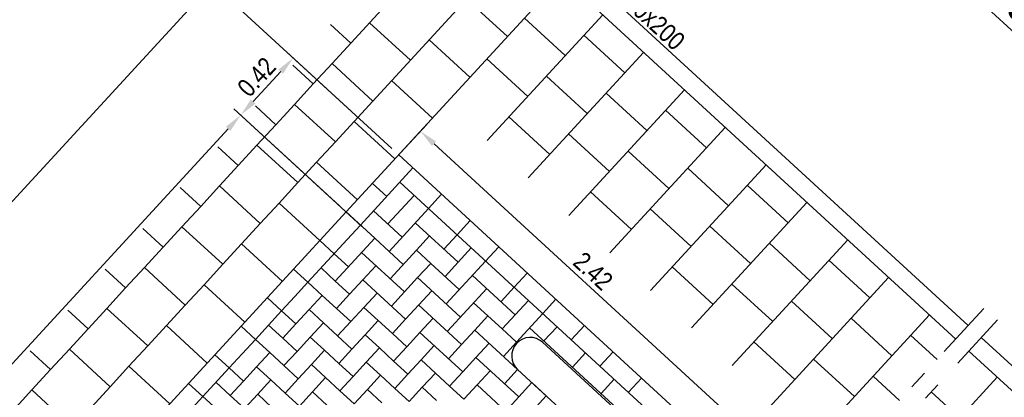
# Model space of a CAD drawing. Header units: metres. Extents: x 111546 to 149831, y 498798 to 507863.
# Tile 125 of 256: x 113046.71 to 113052.04, y 500899.09 to 500901.14. Entities that reach past the tile are written whole.
import ezdxf

# ---------------------------------------------------------------- set-up
doc = ezdxf.new("R2010")
doc.units = ezdxf.units.M
doc.linetypes.add('DASHDOT', pattern=[25.4, 12.7, -6.35, 0, -6.35])
for name, color, linetype in [('0-grenslijn', 3, 'DASHDOT'), ('0-maatvoering', 3, 'Continuous'), ('3-opsluiting', 2, 'Continuous'), ('3-steen', 3, 'Continuous'), ('3-tegels', 3, 'Continuous')]:
    doc.layers.add(name, color=color, linetype=linetype)
doc.layers.add('0-hulplijn', color=6, linetype='Continuous', plot=False)
doc.styles.add('Stempel', font='arial.ttf')
doc.styles.add('Zaanstad', font='ARIALN.TTF')
doc.dimstyles.new('1-50', dxfattribs={"dimtxt": 0.1, "dimasz": 0.1, "dimexe": 0.05, "dimexo": 0.05, "dimgap": 0.025, "dimtad": 1, "dimzin": 0, "dimdsep": 46, "dimtxsty": 'Zaanstad', "dimcen": 0, "dimclrd": 256, "dimclre": 256, "dimclrt": 256, "dimadec": 0, "dimazin": 0, "dimtfac": 1, "dimtofl": 0, "dimtmove": 0, "dimatfit": 3, "dimfxl": 1, "dimtfill": 1, "dimtolj": 1, "dimtzin": 0, "dimlwd": -1, "dimlwe": -1, "dimarcsym": 0})

# ---------------------------------------------------------------- blocks, each defined once
blk = doc.blocks.new('*D647')
at = {"layer": '0-maatvoering', "transparency": 16777216}
for p, q in [((113048.5635, 500900.0161), (113047.8707, 500900.6529)), ((113044.991, 500897.4457), (113047.8399, 500900.5454)), ((113045.5793, 500896.7692), (113044.8865, 500897.4059))]:
    blk.add_line(p, q, dxfattribs=at)
for points in [[(113047.8276, 500900.5567), (113047.8521, 500900.5341), (113047.9075, 500900.6191)], [(113044.9787, 500897.457), (113045.0033, 500897.4345), (113044.9233, 500897.3721)]]:
    blk.add_solid(points, dxfattribs=at)
at = {"layer": 'Defpoints', "color": 0, "transparency": 16777216}
for p in [(113047.9075, 500900.6191), (113048.6003, 500899.9823), (113045.6161, 500896.7354)]:
    blk.add_point(p, dxfattribs=at)
at = {"layer": '0-maatvoering', "transparency": 16777216, "insert": (113046.3601, 500899.0465), "char_height": 0.1, "attachment_point": 5, "rotation": 47.4144, "style": 'Zaanstad', "bg_fill": 3, "box_fill_scale": 1.1, "bg_fill_color": 9, "bg_fill_true_color": 13158600, "bg_fill_transparency": 0}
blk.add_mtext('\\A1;4.41', dxfattribs=at)
blk = doc.blocks.new('*D648')
at = {"layer": '0-maatvoering', "transparency": 16777216}
for p, q in [((113048.5062, 500900.6392), (113047.7173, 500901.3643)), ((113041.9624, 500895.0289), (113047.6864, 500901.2569)), ((113042.6469, 500894.264), (113041.8579, 500894.9891))]:
    blk.add_line(p, q, dxfattribs=at)
for points in [[(113047.6742, 500901.2682), (113047.6987, 500901.2456), (113047.7541, 500901.3305)], [(113041.9501, 500895.0402), (113041.9747, 500895.0176), (113041.8948, 500894.9553)]]:
    blk.add_solid(points, dxfattribs=at)
at = {"layer": 'Defpoints', "color": 0, "transparency": 16777216}
for p in [(113047.7541, 500901.3305), (113048.5431, 500900.6054), (113042.6837, 500894.2302)]:
    blk.add_point(p, dxfattribs=at)
at = {"layer": '0-maatvoering', "transparency": 16777216, "insert": (113044.7684, 500898.1944), "char_height": 0.1, "attachment_point": 5, "rotation": 47.4144, "style": 'Zaanstad', "bg_fill": 3, "box_fill_scale": 1.1, "bg_fill_color": 9, "bg_fill_true_color": 13158600, "bg_fill_transparency": 0}
blk.add_mtext('\\A1;minimaal 11.00', dxfattribs=at)
blk = doc.blocks.new('*D649')
at = {"layer": '0-maatvoering', "transparency": 16777216}
for p, q in [((113048.7734, 500900.416), (113048.9137, 500900.5687)), ((113048.9535, 500900.4642), (113050.5843, 500898.9653)), ((113050.5515, 500898.7818), (113050.6918, 500898.9345))]:
    blk.add_line(p, q, dxfattribs=at)
for points in [[(113048.9648, 500900.4765), (113048.9422, 500900.4519), (113048.8799, 500900.5319)], [(113050.5956, 500898.9776), (113050.573, 500898.9531), (113050.658, 500898.8977)]]:
    blk.add_solid(points, dxfattribs=at)
at = {"layer": 'Defpoints', "color": 0, "transparency": 16777216}
for p in [(113048.7396, 500900.3792), (113050.658, 500898.8977), (113050.5176, 500898.745)]:
    blk.add_point(p, dxfattribs=at)
at = {"layer": '0-maatvoering', "transparency": 16777216, "insert": (113049.8143, 500899.7752), "char_height": 0.1, "attachment_point": 5, "rotation": 317.4144, "style": 'Zaanstad', "bg_fill": 3, "box_fill_scale": 1.1, "bg_fill_color": 9, "bg_fill_true_color": 13158600, "bg_fill_transparency": 0}
blk.add_mtext('\\A1;2.42', dxfattribs=at)
blk = doc.blocks.new('*D651')
at = {"layer": '0-maatvoering', "transparency": 16777216}
for p, q in [((113049.6085, 500901.3986), (113048.6004, 500902.3252)), ((113047.8218, 500901.4041), (113048.5695, 500902.2177)), ((113048.5062, 500900.6392), (113047.7173, 500901.3643))]:
    blk.add_line(p, q, dxfattribs=at)
for points in [[(113048.5573, 500902.229), (113048.5818, 500902.2064), (113048.6372, 500902.2913)], [(113047.8095, 500901.4154), (113047.8341, 500901.3929), (113047.7541, 500901.3305)]]:
    blk.add_solid(points, dxfattribs=at)
at = {"layer": 'Defpoints', "color": 0, "transparency": 16777216}
for p in [(113048.6372, 500902.2913), (113049.6453, 500901.3648), (113048.5431, 500900.6054)]:
    blk.add_point(p, dxfattribs=at)
at = {"layer": '0-maatvoering', "transparency": 16777216, "insert": (113048.1397, 500901.8624), "char_height": 0.1, "attachment_point": 5, "rotation": 47.4144, "style": 'Zaanstad', "bg_fill": 3, "box_fill_scale": 1.1, "bg_fill_color": 9, "bg_fill_true_color": 13158600, "bg_fill_transparency": 0}
blk.add_mtext('\\A1;minimaal 1.50', dxfattribs=at)
blk = doc.blocks.new('*D653')
at = {"layer": '0-maatvoering', "transparency": 16777216}
for p, q in [((113048.7255, 500900.4378), (113048.1549, 500900.9621)), ((113047.9752, 500900.6927), (113048.1241, 500900.8547)), ((113048.4412, 500900.1285), (113047.8707, 500900.6529))]:
    blk.add_line(p, q, dxfattribs=at)
for points in [[(113048.1118, 500900.8659), (113048.1364, 500900.8434), (113048.1918, 500900.9283)], [(113047.9629, 500900.704), (113047.9875, 500900.6814), (113047.9075, 500900.6191)]]:
    blk.add_solid(points, dxfattribs=at)
at = {"layer": 'Defpoints', "color": 0, "transparency": 16777216}
for p in [(113048.1918, 500900.9283), (113048.7623, 500900.4039), (113048.4781, 500900.0947)]:
    blk.add_point(p, dxfattribs=at)
at = {"layer": '0-maatvoering', "transparency": 16777216, "insert": (113047.9936, 500900.8251), "char_height": 0.1, "attachment_point": 5, "rotation": 47.4144, "style": 'Zaanstad', "bg_fill": 3, "box_fill_scale": 1.1, "bg_fill_color": 9, "bg_fill_true_color": 13158600, "bg_fill_transparency": 0}
blk.add_mtext('\\A1;0.42', dxfattribs=at)

msp = doc.modelspace()

# ---------------------------------------------------------------- linework, layer by layer
at = {"layer": '0-grenslijn', "ltscale": 0.025}
msp.add_line((113051.9285, 500899.5726), (113047.2424, 500894.474), dxfattribs=at)
at = {"layer": '3-opsluiting'}
for p, q in [((113049.1151, 500901.9879), (113051.8436, 500899.4802)), ((113049.0474, 500901.9143), (113051.7759, 500899.4066)), ((113050.0859, 500898.8886), (113049.5411, 500899.3893)), ((113051.9141, 500899.4154), (113053.6102, 500897.8565)), ((113051.8464, 500899.3418), (113053.5426, 500897.7829)), ((113049.4058, 500899.2421), (113049.9506, 500898.7413))]:
    msp.add_line(p, q, dxfattribs=at)
msp.add_arc((113049.4734, 500899.3157), 0.1, 47.4144, 227.4144, dxfattribs=at)
at = {"layer": '3-steen'}
for p, q in [((113048.7623, 500900.4039), (113050.8928, 500898.4458)), ((113048.5554, 500900.0236), (113048.8396, 500900.3329)), ((113048.6202, 500900.2493), (113048.6975, 500900.1783)), ((113048.7685, 500900.2556), (113050.8218, 500898.3685)), ((113048.9231, 500900.1135), (113048.9942, 500900.1908)), ((113048.8458, 500900.1845), (113048.7037, 500900.0299)), ((113048.4781, 500900.0947), (113045.4938, 500896.8478)), ((113048.4781, 500900.0947), (113048.6327, 500899.9526)), ((113048.6264, 500900.101), (113048.781, 500899.9588)), ((113048.9231, 500900.1135), (113048.71, 500899.8815)), ((113048.8521, 500900.0362), (113049.084, 500899.823)), ((113049.0778, 500899.9714), (113049.1488, 500900.0487)), ((113048.5554, 500900.0236), (113048.4843, 500899.9463)), ((113048.4843, 500899.9463), (113048.2712, 500899.7144)), ((113048.336, 500899.9401), (113048.4133, 500899.869)), ((113048.6327, 500899.9526), (113048.4195, 500899.7207)), ((113048.71, 500899.8815), (113048.6327, 500899.9526)), ((113048.8583, 500899.8878), (113048.9294, 500899.9651)), ((113049.0778, 500899.9714), (113049.0067, 500899.8941)), ((113048.4133, 500899.869), (113048.4906, 500899.798)), ((113048.5616, 500899.8753), (113048.7935, 500899.6621)), ((113048.71, 500899.8815), (113048.7873, 500899.8105)), ((113048.8583, 500899.8878), (113048.7162, 500899.7332)), ((113048.8583, 500899.8878), (113048.9356, 500899.8167)), ((113049.1551, 500899.9003), (113049.013, 500899.7457)), ((113049.2324, 500899.8293), (113049.3034, 500899.9066)), ((113048.9356, 500899.8167), (113048.8646, 500899.7394)), ((113048.9356, 500899.8167), (113049.0903, 500899.6746)), ((113049.0192, 500899.5973), (113049.2324, 500899.8293)), ((113048.1938, 500899.7855), (113048.2712, 500899.7144)), ((113048.3422, 500899.7917), (113048.4195, 500899.7207)), ((113048.5679, 500899.7269), (113048.6389, 500899.8042)), ((113049.387, 500899.6871), (113049.458, 500899.7645)), ((113048.2712, 500899.7144), (113048.2001, 500899.6371)), ((113048.2712, 500899.7144), (113048.3485, 500899.6434)), ((113048.4195, 500899.7207), (113048.4968, 500899.6496)), ((113048.5679, 500899.7269), (113048.4968, 500899.6496)), ((113048.7998, 500899.5138), (113048.5679, 500899.7269)), ((113048.8646, 500899.7394), (113048.7935, 500899.6621)), ((113048.8646, 500899.7394), (113049.0965, 500899.5263)), ((113049.1613, 500899.7519), (113049.3932, 500899.5388)), ((113048.6452, 500899.6559), (113048.5741, 500899.5786)), ((113048.7225, 500899.5848), (113048.7935, 500899.6621)), ((113048.7998, 500899.5138), (113048.9419, 500899.6684)), ((113049.0255, 500899.449), (113049.2386, 500899.6809)), ((113049.3159, 500899.6098), (113049.387, 500899.6871)), ((113048.0517, 500899.6308), (113048.129, 500899.5598)), ((113048.2001, 500899.6371), (113048.129, 500899.5598)), ((113048.3485, 500899.6434), (113048.2774, 500899.5661)), ((113048.3485, 500899.6434), (113048.4258, 500899.5723)), ((113048.4968, 500899.6496), (113048.4258, 500899.5723)), ((113049.1676, 500899.6036), (113049.2449, 500899.5325)), ((113049.3222, 500899.4615), (113049.4643, 500899.6161)), ((113049.5416, 500899.545), (113049.6127, 500899.6224)), ((113048.129, 500899.5598), (113047.9869, 500899.4052)), ((113048.129, 500899.5598), (113048.2064, 500899.4887)), ((113048.2774, 500899.5661), (113048.2064, 500899.4887)), ((113048.2774, 500899.5661), (113048.3547, 500899.495)), ((113048.4258, 500899.5723), (113048.5031, 500899.5013)), ((113048.5741, 500899.5786), (113048.5031, 500899.5013)), ((113048.5741, 500899.5786), (113048.6514, 500899.5075)), ((113048.8709, 500899.5911), (113049.1028, 500899.3779)), ((113048.5031, 500899.5013), (113048.432, 500899.4239)), ((113048.6514, 500899.5075), (113048.5804, 500899.4302)), ((113048.6514, 500899.5075), (113048.7287, 500899.4365)), ((113048.7998, 500899.5138), (113048.7287, 500899.4365)), ((113048.8771, 500899.4427), (113048.9482, 500899.52)), ((113049.1738, 500899.4552), (113049.2449, 500899.5325)), ((113049.2449, 500899.5325), (113049.3222, 500899.4615)), ((113049.3995, 500899.3904), (113049.5416, 500899.545)), ((113047.9096, 500899.4762), (113047.9869, 500899.4052)), ((113048.058, 500899.4825), (113048.1353, 500899.4114)), ((113048.2064, 500899.4887), (113048.1353, 500899.4114)), ((113048.3547, 500899.495), (113048.2837, 500899.4177)), ((113048.3547, 500899.495), (113048.432, 500899.4239)), ((113048.8771, 500899.4427), (113048.8061, 500899.3654)), ((113049.109, 500899.2296), (113048.8771, 500899.4427)), ((113049.1738, 500899.4552), (113049.1028, 500899.3779)), ((113049.1738, 500899.4552), (113049.4058, 500899.2421)), ((113049.3222, 500899.4615), (113049.3995, 500899.3904)), ((113049.4706, 500899.4677), (113050.3209, 500898.6862)), ((113049.5479, 500899.3967), (113049.6189, 500899.474)), ((113049.6962, 500899.4029), (113049.7673, 500899.4802)), ((113047.9869, 500899.4052), (113047.9159, 500899.3279)), ((113047.9869, 500899.4052), (113048.0643, 500899.3341)), ((113048.1353, 500899.4114), (113048.2126, 500899.3404)), ((113048.2837, 500899.4177), (113048.2126, 500899.3404)), ((113048.2837, 500899.4177), (113048.361, 500899.3466)), ((113048.432, 500899.4239), (113048.5093, 500899.3529)), ((113048.5804, 500899.4302), (113048.5093, 500899.3529)), ((113048.5804, 500899.4302), (113048.6577, 500899.3592)), ((113048.7287, 500899.4365), (113048.8061, 500899.3654)), ((113049.3284, 500899.3131), (113049.3995, 500899.3904)), ((113048.2126, 500899.3404), (113048.1416, 500899.2631)), ((113048.361, 500899.3466), (113048.2899, 500899.2693)), ((113048.361, 500899.3466), (113048.4383, 500899.2756)), ((113048.5093, 500899.3529), (113048.4383, 500899.2756)), ((113048.6577, 500899.3592), (113048.5866, 500899.2818)), ((113048.6577, 500899.3592), (113048.735, 500899.2881)), ((113048.8061, 500899.3654), (113048.735, 500899.2881)), ((113048.9544, 500899.3717), (113048.8834, 500899.2944)), ((113049.0317, 500899.3006), (113049.1028, 500899.3779)), ((113049.1801, 500899.3069), (113049.2511, 500899.3842)), ((113049.8508, 500899.2608), (113049.9219, 500899.3381)), ((113047.7675, 500899.3216), (113047.8448, 500899.2506)), ((113047.9159, 500899.3279), (113047.8448, 500899.2506)), ((113048.0643, 500899.3341), (113047.9932, 500899.2568)), ((113048.0643, 500899.3341), (113048.1416, 500899.2631)), ((113048.735, 500899.2881), (113048.8123, 500899.217)), ((113048.8834, 500899.2944), (113048.8123, 500899.217)), ((113048.8834, 500899.2944), (113048.9607, 500899.2233)), ((113049.109, 500899.2296), (113049.1801, 500899.3069)), ((113049.1801, 500899.3069), (113049.412, 500899.0937)), ((113049.7025, 500899.2546), (113049.7735, 500899.3319)), ((113047.8448, 500899.2506), (113047.7027, 500899.0959)), ((113047.8448, 500899.2506), (113047.9221, 500899.1795)), ((113047.9932, 500899.2568), (113047.9221, 500899.1795)), ((113047.9932, 500899.2568), (113048.0705, 500899.1858)), ((113048.1416, 500899.2631), (113048.2189, 500899.192)), ((113048.2899, 500899.2693), (113048.2189, 500899.192)), ((113048.2899, 500899.2693), (113048.3672, 500899.1983)), ((113048.4383, 500899.2756), (113048.5156, 500899.2045)), ((113048.5866, 500899.2818), (113048.5156, 500899.2045)), ((113048.5866, 500899.2818), (113048.664, 500899.2108)), ((113049.109, 500899.2296), (113049.038, 500899.1522)), ((113049.1863, 500899.1585), (113049.2574, 500899.2358)), ((113049.3347, 500899.1648), (113049.4058, 500899.2421)), ((113047.9221, 500899.1795), (113047.8511, 500899.1022)), ((113048.0705, 500899.1858), (113047.9995, 500899.1085)), ((113048.0705, 500899.1858), (113048.1478, 500899.1147)), ((113048.2189, 500899.192), (113048.1478, 500899.1147)), ((113048.3672, 500899.1983), (113048.2962, 500899.121)), ((113048.3672, 500899.1983), (113048.4445, 500899.1272)), ((113048.5156, 500899.2045), (113048.4445, 500899.1272)), ((113048.664, 500899.2108), (113048.5929, 500899.1335)), ((113048.664, 500899.2108), (113048.7413, 500899.1397)), ((113048.8123, 500899.217), (113048.7413, 500899.1397)), ((113048.9607, 500899.2233), (113048.8896, 500899.146)), ((113048.9607, 500899.2233), (113049.038, 500899.1522)), ((113049.8571, 500899.1125), (113049.9281, 500899.1898)), ((113050.0055, 500899.1187), (113050.0765, 500899.196)), ((113047.6254, 500899.167), (113047.7027, 500899.0959)), ((113047.7738, 500899.1733), (113047.8511, 500899.1022)), ((113048.4445, 500899.1272), (113048.5218, 500899.0562)), ((113048.5929, 500899.1335), (113048.5218, 500899.0562)), ((113048.5929, 500899.1335), (113048.6702, 500899.0624)), ((113048.7413, 500899.1397), (113048.8186, 500899.0687)), ((113048.8896, 500899.146), (113048.8186, 500899.0687)), ((113048.8896, 500899.146), (113048.9669, 500899.0749)), ((113049.038, 500899.1522), (113049.1153, 500899.0812)), ((113049.1863, 500899.1585), (113049.1153, 500899.0812)), ((113049.4183, 500898.9453), (113049.1863, 500899.1585)), ((113049.412, 500899.0937), (113049.4831, 500899.171)), ((113049.4831, 500899.171), (113049.5604, 500899.1)), ((113047.7027, 500899.0959), (113047.6317, 500899.0186)), ((113047.7027, 500899.0959), (113047.78, 500899.0249)), ((113047.8511, 500899.1022), (113047.9284, 500899.0312)), ((113047.9995, 500899.1085), (113047.9284, 500899.0312)), ((113047.9995, 500899.1085), (113048.0768, 500899.0374)), ((113048.1478, 500899.1147), (113048.2251, 500899.0437)), ((113048.2962, 500899.121), (113048.2251, 500899.0437)), ((113048.2962, 500899.121), (113048.3735, 500899.0499)), ((113049.341, 500899.0164), (113049.412, 500899.0937)), ((113049.4893, 500899.0227), (113049.5604, 500899.1))]:
    msp.add_line(p, q, dxfattribs=at)
at = {"layer": '3-tegels'}
for p, q in [((113049.2036, 500901.7708), (113048.4017, 500900.8983)), ((113049.4245, 500901.5678), (113048.6226, 500900.6953)), ((113048.4781, 500900.0947), (113049.6453, 500901.3648)), ((113049.351, 500901.0445), (113049.1301, 500901.2475)), ((113049.2415, 500900.482), (113049.8662, 500901.1618)), ((113048.5032, 500901.0087), (113048.3928, 500901.1102)), ((113048.8256, 500900.9162), (113048.6047, 500901.1192)), ((113049.7647, 500901.0513), (113049.9856, 500900.8483)), ((113049.148, 500900.8236), (113048.9271, 500901.0266)), ((113049.4623, 500900.279), (113050.0871, 500900.9587)), ((113048.3002, 500900.7879), (113048.1898, 500900.8894)), ((113048.4017, 500900.8983), (113048.3002, 500900.7879)), ((113048.6226, 500900.6953), (113048.4017, 500900.8983)), ((113048.3002, 500900.7879), (113048.1987, 500900.6774)), ((113048.945, 500900.6027), (113048.7241, 500900.8057)), ((113049.6832, 500900.076), (113050.308, 500900.7557)), ((113048.0972, 500900.567), (113047.9868, 500900.6685)), ((113048.1987, 500900.6774), (113048.0972, 500900.567)), ((113048.4196, 500900.4744), (113048.1987, 500900.6774)), ((113048.6226, 500900.6953), (113048.5211, 500900.5848)), ((113048.0972, 500900.567), (113047.9957, 500900.4565)), ((113048.5211, 500900.5848), (113048.4196, 500900.4744)), ((113048.742, 500900.3818), (113048.5211, 500900.5848)), ((113049.9041, 500899.8729), (113050.5289, 500900.5527)), ((113047.9957, 500900.4565), (113047.8942, 500900.3461)), ((113048.2166, 500900.2535), (113047.9957, 500900.4565)), ((113048.4196, 500900.4744), (113048.3181, 500900.364)), ((113047.8942, 500900.3461), (113047.7838, 500900.4476)), ((113048.3181, 500900.364), (113048.2166, 500900.2535)), ((113048.539, 500900.161), (113048.3181, 500900.364)), ((113050.125, 500899.6699), (113050.7497, 500900.3497)), ((113047.8942, 500900.3461), (113047.7927, 500900.2357)), ((113048.2166, 500900.2535), (113048.1151, 500900.1431)), ((113047.6912, 500900.1252), (113047.5807, 500900.2267)), ((113047.7927, 500900.2357), (113047.6912, 500900.1252)), ((113048.0136, 500900.0326), (113047.7927, 500900.2357)), ((113048.1151, 500900.1431), (113048.0136, 500900.0326)), ((113048.336, 500899.9401), (113048.1151, 500900.1431)), ((113050.3459, 500899.4669), (113050.9706, 500900.1467)), ((113047.6912, 500900.1252), (113047.5897, 500900.0148)), ((113048.0136, 500900.0326), (113047.9121, 500899.9222)), ((113047.4882, 500899.9043), (113047.3777, 500900.0058)), ((113047.5897, 500900.0148), (113047.4882, 500899.9043)), ((113047.8106, 500899.8118), (113047.5897, 500900.0148)), ((113047.9121, 500899.9222), (113047.8106, 500899.8118)), ((113048.1329, 500899.7192), (113047.9121, 500899.9222)), ((113050.5667, 500899.2639), (113051.1915, 500899.9437)), ((113050.7676, 500899.9258), (113050.9885, 500899.7228)), ((113047.4882, 500899.9043), (113047.3867, 500899.7939)), ((113051.09, 500899.8333), (113051.3109, 500899.6303)), ((113047.2852, 500899.6835), (113047.1747, 500899.785)), ((113047.3867, 500899.7939), (113047.2852, 500899.6835)), ((113047.6076, 500899.5909), (113047.3867, 500899.7939)), ((113047.8106, 500899.8118), (113047.7091, 500899.7013)), ((113050.5293, 500898.7799), (113051.4124, 500899.7407)), ((113047.2852, 500899.6835), (113047.1837, 500899.573)), ((113047.7091, 500899.7013), (113047.6076, 500899.5909)), ((113047.9299, 500899.4983), (113047.7091, 500899.7013)), ((113050.887, 500899.6124), (113051.1079, 500899.4094)), ((113047.0822, 500899.4626), (113046.9717, 500899.5641)), ((113047.1837, 500899.573), (113047.0822, 500899.4626)), ((113047.4045, 500899.37), (113047.1837, 500899.573)), ((113047.6076, 500899.5909), (113047.506, 500899.4804)), ((113050.7502, 500898.5769), (113051.6333, 500899.5377)), ((113051.2094, 500899.5198), (113051.4303, 500899.3168)), ((113047.0822, 500899.4626), (113046.9807, 500899.3521)), ((113047.506, 500899.4804), (113047.4045, 500899.37)), ((113047.7269, 500899.2774), (113047.506, 500899.4804)), ((113050.684, 500899.3915), (113050.9049, 500899.1885)), ((113051.5318, 500899.4273), (113051.6744, 500899.2962)), ((113046.8792, 500899.2417), (113046.7687, 500899.3432)), ((113046.9807, 500899.3521), (113046.8792, 500899.2417)), ((113047.2015, 500899.1491), (113046.9807, 500899.3521)), ((113047.4045, 500899.37), (113047.303, 500899.2596)), ((113051.0064, 500899.2989), (113051.2273, 500899.0959)), ((113046.8792, 500899.2417), (113046.7777, 500899.1313)), ((113047.303, 500899.2596), (113047.2015, 500899.1491)), ((113047.5239, 500899.0566), (113047.303, 500899.2596)), ((113051.29, 500898.427), (113052.0006, 500899.2001)), ((113051.3288, 500899.2064), (113051.4714, 500899.0753)), ((113046.7777, 500899.1313), (113046.6761, 500899.0208)), ((113046.9985, 500898.9282), (113046.7777, 500899.1313)), ((113047.2015, 500899.1491), (113047.1, 500899.0387)), ((113051.7975, 500898.9792), (113051.6434, 500899.1209))]:
    msp.add_line(p, q, dxfattribs=at)

# ---------------------------------------------------------------- texts
at = {"color": 1, "linetype": 'Continuous', "style": 'Zaanstad'}
msp.add_text('%%UPrincipedetail: langsparkeren in combinatie met boomkrans en/of lichtmast', height=0.25, rotation=317.4294, dxfattribs=at).set_placement((113049.0248, 500903.9509))
at = {"layer": '0-hulplijn', "ltscale": 0.01, "insert": (113068.4754, 500974.5479, 0), "char_height": 31.10468, "attachment_point": 1, "rotation": 317.5845, "style": 'Stempel'}
msp.add_mtext_dynamic_manual_height_columns('Details', width=145.978115, gutter_width=4860.1057, heights=[0], dxfattribs=at)
at = {"layer": '0-maatvoering', "style": 'Zaanstad'}
msp.add_text('opsluitband 100x200', height=0.1, rotation=317.4144, dxfattribs=at).set_placement((113049.4746, 500901.6779))

# ---------------------------------------------------------------- next in the draw order: dimensions: what is measured, and where the dimension line sits
at = {"layer": '0-maatvoering'}
dim = msp.add_aligned_dim(p1=(113045.6161, 500896.7354), p2=(113048.6003, 500899.9823), distance=0.941, dimstyle='1-50', dxfattribs=at)
dim.commit()
dim.dimension.update_dxf_attribs({"geometry": '*D647', "text_midpoint": (113046.3601, 500899.0465)})
dim = msp.add_linear_dim(base=(113050.657952, 500898.897674), p1=(113048.739557, 500900.379221), p2=(113050.517642, 500898.745011), angle=317.414373, dimstyle='1-50', dxfattribs=at)
dim.commit()
dim.dimension.update_dxf_attribs({"geometry": '*D649', "text_midpoint": (113049.763387, 500899.719854), "dimtype": 161})

# ---------------------------------------------------------------- next in the draw order: linework, layer by layer
at = {"layer": '3-tegels'}
for p, q in [((113049.8841, 500900.7379), (113050.105, 500900.5349)), ((113050.2065, 500900.6453), (113050.4274, 500900.4423)), ((113049.6811, 500900.517), (113049.902, 500900.314)), ((113050.0035, 500900.4244), (113050.2244, 500900.2214)), ((113050.3259, 500900.3318), (113050.5467, 500900.1288)), ((113049.8005, 500900.2035), (113050.0214, 500900.0005)), ((113050.6482, 500900.2393), (113050.8691, 500900.0363)), ((113050.1229, 500900.111), (113050.3437, 500899.908)), ((113050.4452, 500900.0184), (113050.6661, 500899.8154)), ((113050.2422, 500899.7975), (113050.4631, 500899.5945)), ((113050.5646, 500899.705), (113050.7855, 500899.5019))]:
    msp.add_line(p, q, dxfattribs=at)

# ---------------------------------------------------------------- next in the draw order: dimensions: what is measured, and where the dimension line sits
at = {"layer": '0-maatvoering'}
dim = msp.add_aligned_dim(p1=(113042.6837, 500894.2302), p2=(113048.5431, 500900.6054), distance=1.0715, text='minimaal 11.00', dimstyle='1-50', dxfattribs=at)
dim.commit()
dim.dimension.update_dxf_attribs({"geometry": '*D648', "text_midpoint": (113044.7684, 500898.1944)})

# ---------------------------------------------------------------- next in the draw order: linework, layer by layer
at = {"layer": '0-grenslijn', "ltscale": 0.025}
msp.add_line((113052.0016, 500899.5106), (113046.1637, 500893.1588), dxfattribs=at)

# ---------------------------------------------------------------- next in the draw order: dimensions: what is measured, and where the dimension line sits
at = {"layer": '0-maatvoering'}
dim = msp.add_linear_dim(base=(113048.6372, 500902.2913), p1=(113048.5431, 500900.6054), p2=(113049.6453, 500901.3648), angle=227.4144, text='minimaal 1.50', dimstyle='1-50', override={"dimtmove": 1}, dxfattribs=at)
dim.commit()
dim.dimension.update_dxf_attribs({"geometry": '*D651', "text_midpoint": (113048.1397, 500901.8624)})

# ---------------------------------------------------------------- next in the draw order: linework, layer by layer
at = {"layer": '3-tegels'}
for p, q in [((113049.4423, 500901.1439), (113049.6632, 500900.9409)), ((113049.2393, 500900.923), (113049.4602, 500900.72)), ((113049.5617, 500900.8304), (113049.7826, 500900.6274)), ((113049.3587, 500900.6096), (113049.5796, 500900.4065))]:
    msp.add_line(p, q, dxfattribs=at)

# ---------------------------------------------------------------- next in the draw order: dimensions: what is measured, and where the dimension line sits
at = {"layer": '0-maatvoering'}
dim = msp.add_aligned_dim(p1=(113048.4781, 500900.0947), p2=(113048.7623, 500900.4039), distance=0.7749, dimstyle='1-50', dxfattribs=at)
dim.commit()
dim.dimension.update_dxf_attribs({"geometry": '*D653', "text_midpoint": (113047.9936, 500900.8251)})

doc.saveas('drawing.dxf')
